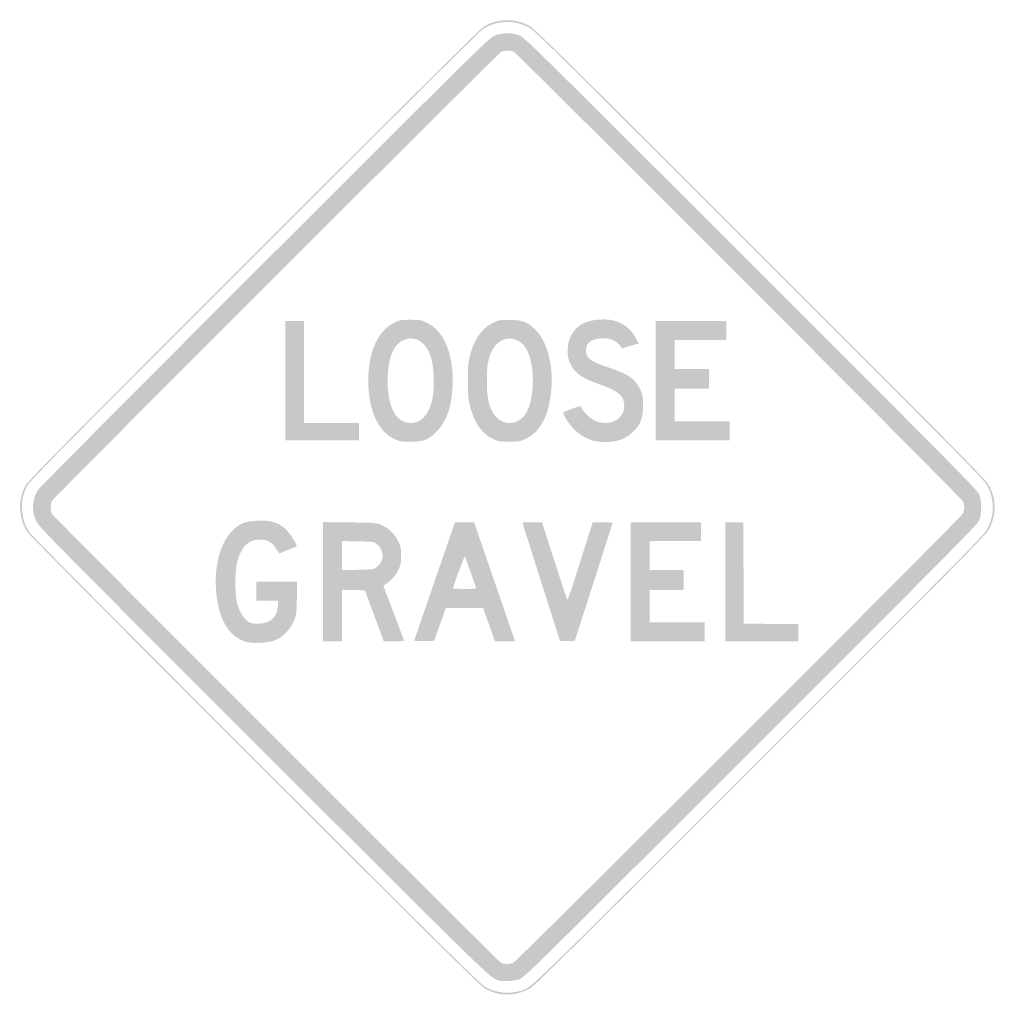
# Model space of a CAD drawing. Header units: inches. Extents: x -25.5 to 25.5, y -26 to 25.5.
import ezdxf

# ---------------------------------------------------------------- set-up
doc = ezdxf.new("R2010")
doc.units = ezdxf.units.IN
doc.header["$MEASUREMENT"] = 0

msp = doc.modelspace()

# ---------------------------------------------------------------- hatches: boundary and pattern name
h = msp.add_hatch(color=7)
edge = h.paths.add_edge_path()
edge.add_spline(control_points=[(-0.576, -25.383), (-0.711, -25.347), (-0.955, -25.251), (-1.117, -25.17), (-1.384, -25.038), (-2.554, -23.883), (-13.154, -13.289), (-19.78, -6.667), (-24.968, -1.445), (-25.062, -1.304), (-25.294, -0.958), (-25.415, -0.586), (-25.444, -0.136), (-25.472, 0.31), (-25.411, 0.622), (-25.21, 1.06), (-25.076, 1.349), (-24.429, 2.006), (-13.311, 13.13), (-6.67, 19.776), (-1.445, 24.968), (-1.304, 25.062), (-0.966, 25.288), (-0.59, 25.414), (-0.165, 25.443), (0.282, 25.474), (0.638, 25.4), (1.072, 25.188), (1.401, 25.026), (1.838, 24.596), (13.217, 13.217), (24.819, 1.616), (25.024, 1.407), (25.191, 1.06), (25.527, 0.363), (25.527, -0.348), (25.19, -1.06), (25.024, -1.409), (24.884, -1.551), (13.218, -13.215), (2.915, -23.515), (1.376, -25.035), (1.126, -25.164), (0.593, -25.439), (-0.057, -25.523), (-0.576, -25.383)], knot_values=[0, 0, 0, 0, 1, 1, 1, 2, 2, 2, 3, 3, 3, 4, 4, 4, 5, 5, 5, 6, 6, 6, 7, 7, 7, 8, 8, 8, 9, 9, 9, 10, 10, 10, 11, 11, 11, 12, 12, 12, 13, 13, 13, 14, 14, 14, 15, 15, 15, 15], degree=3, periodic=0)
edge = h.paths.add_edge_path(flags=0)
edge.add_spline(control_points=[(0.537, -25.289), (1.248, -25.122), (0.375, -25.959), (13.171, -13.167), (24.79, -1.551), (24.93, -1.409), (25.095, -1.06), (25.432, -0.348), (25.433, 0.363), (25.097, 1.06), (24.93, 1.407), (24.725, 1.615), (13.17, 13.17), (1.836, 24.503), (1.401, 24.932), (1.072, 25.093), (0.638, 25.306), (0.282, 25.38), (-0.165, 25.349), (-0.59, 25.319), (-0.966, 25.194), (-1.304, 24.968), (-1.445, 24.873), (-6.65, 19.702), (-13.264, 13.083), (-24.337, 2.004), (-24.982, 1.349), (-25.115, 1.06), (-25.317, 0.622), (-25.378, 0.31), (-25.35, -0.136), (-25.321, -0.586), (-25.199, -0.958), (-24.968, -1.304), (-24.873, -1.445), (-19.705, -6.647), (-13.107, -13.242), (-2.55, -23.793), (-1.384, -24.944), (-1.117, -25.076), (-0.546, -25.36), (-0.04, -25.425), (0.537, -25.289)], knot_values=[0, 0, 0, 0, 1, 1, 1, 2, 2, 2, 3, 3, 3, 4, 4, 4, 5, 5, 5, 6, 6, 6, 7, 7, 7, 8, 8, 8, 9, 9, 9, 10, 10, 10, 11, 11, 11, 12, 12, 12, 13, 13, 13, 14, 14, 14, 14], degree=3, periodic=0)
h = msp.add_hatch(color=7)
edge = h.paths.add_edge_path()
edge.add_spline(control_points=[(-0.495, -24.705), (-0.912, -24.578), (-1.078, -24.416), (-12.75, -12.747), (-23.808, -1.691), (-24.471, -1.019), (-24.605, -0.73), (-24.871, -0.154), (-24.83, 0.448), (-24.491, 0.942), (-24.401, 1.071), (-19.077, 6.425), (-12.659, 12.838), (-1.472, 24.017), (-0.977, 24.504), (-0.687, 24.63), (-0.29, 24.803), (0.194, 24.813), (0.612, 24.656), (0.887, 24.554), (1.22, 24.226), (12.682, 12.77), (22.661, 2.796), (24.489, 0.949), (24.598, 0.73), (24.711, 0.5), (24.726, 0.418), (24.726, 0), (24.726, -0.418), (24.711, -0.5), (24.598, -0.73), (24.489, -0.949), (22.661, -2.796), (12.682, -12.77), (1.308, -24.138), (0.885, -24.554), (0.622, -24.65), (0.341, -24.753), (-0.245, -24.782), (-0.495, -24.705)], knot_values=[0, 0, 0, 0, 1, 1, 1, 2, 2, 2, 3, 3, 3, 4, 4, 4, 5, 5, 5, 6, 6, 6, 7, 7, 7, 8, 8, 8, 9, 9, 9, 10, 10, 10, 11, 11, 11, 12, 12, 12, 13, 13, 13, 13], degree=3, periodic=0)
edge = h.paths.add_edge_path(flags=0)
edge.add_spline(control_points=[(0.291, -23.805), (0.46, -23.742), (23.688, -0.524), (23.784, -0.323), (23.866, -0.149), (23.875, 0.104), (23.805, 0.291), (23.75, 0.441), (0.544, 23.68), (0.344, 23.787), (0.193, 23.867), (-0.176, 23.876), (-0.321, 23.803), (-0.467, 23.729), (-23.705, 0.498), (-23.787, 0.344), (-23.874, 0.18), (-23.874, -0.18), (-23.787, -0.344), (-23.711, -0.487), (-0.476, -23.721), (-0.33, -23.801), (-0.209, -23.866), (0.121, -23.869), (0.291, -23.805)], knot_values=[0, 0, 0, 0, 1, 1, 1, 2, 2, 2, 3, 3, 3, 4, 4, 4, 5, 5, 5, 6, 6, 6, 7, 7, 7, 8, 8, 8, 8], degree=3, periodic=0)
h = msp.add_hatch(color=7)
edge = h.paths.add_edge_path()
edge.add_spline(control_points=[(-5.756, 3.504), (-6.65, 3.835), (-7.187, 4.835), (-7.261, 6.311), (-7.342, 7.939), (-6.839, 9.189), (-5.92, 9.642), (-5.621, 9.789), (-5.582, 9.796), (-5.063, 9.796), (-4.545, 9.796), (-4.505, 9.789), (-4.209, 9.643), (-3.52, 9.304), (-3.084, 8.574), (-2.919, 7.479), (-2.8, 6.687), (-2.855, 5.763), (-3.064, 5.063), (-3.263, 4.394), (-3.71, 3.812), (-4.21, 3.57), (-4.439, 3.459), (-4.543, 3.44), (-4.992, 3.428), (-5.414, 3.416), (-5.556, 3.43), (-5.756, 3.504)], knot_values=[0, 0, 0, 0, 1, 1, 1, 2, 2, 2, 3, 3, 3, 4, 4, 4, 5, 5, 5, 6, 6, 6, 7, 7, 7, 8, 8, 8, 9, 9, 9, 9], degree=3, periodic=0)
edge = h.paths.add_edge_path(flags=0)
edge.add_spline(control_points=[(-4.649, 4.493), (-4.086, 4.783), (-3.802, 5.605), (-3.852, 6.805), (-3.88, 7.493), (-3.98, 7.933), (-4.186, 8.275), (-4.474, 8.756), (-4.96, 8.943), (-5.408, 8.745), (-5.905, 8.525), (-6.149, 8.039), (-6.24, 7.083), (-6.327, 6.169), (-6.17, 5.272), (-5.842, 4.823), (-5.559, 4.434), (-5.042, 4.291), (-4.649, 4.493)], knot_values=[0, 0, 0, 0, 1, 1, 1, 2, 2, 2, 3, 3, 3, 4, 4, 4, 5, 5, 5, 6, 6, 6, 6], degree=3, periodic=0)
h = msp.add_hatch(color=7)
edge = h.paths.add_edge_path()
edge.add_spline(control_points=[(-0.575, 3.5), (-1.263, 3.744), (-1.715, 4.337), (-1.964, 5.324), (-2.055, 5.686), (-2.07, 5.868), (-2.07, 6.617), (-2.07, 7.367), (-2.055, 7.548), (-1.963, 7.912), (-1.743, 8.787), (-1.337, 9.364), (-0.742, 9.645), (-0.443, 9.787), (-0.392, 9.796), (0.094, 9.795), (0.762, 9.793), (1.042, 9.691), (1.434, 9.308), (2.076, 8.679), (2.409, 7.426), (2.285, 6.106), (2.161, 4.79), (1.73, 3.965), (0.975, 3.592), (0.69, 3.452), (0.618, 3.437), (0.166, 3.426), (-0.219, 3.416), (-0.384, 3.433), (-0.575, 3.5)], knot_values=[0, 0, 0, 0, 1, 1, 1, 2, 2, 2, 3, 3, 3, 4, 4, 4, 5, 5, 5, 6, 6, 6, 7, 7, 7, 8, 8, 8, 9, 9, 9, 10, 10, 10, 10], degree=3, periodic=0)
edge = h.paths.add_edge_path(flags=0)
edge.add_spline(control_points=[(0.543, 4.51), (0.658, 4.568), (0.821, 4.706), (0.905, 4.818), (1.396, 5.469), (1.474, 7.255), (1.051, 8.155), (0.647, 9.014), (-0.369, 9.048), (-0.788, 8.216), (-1.016, 7.764), (-1.078, 7.422), (-1.078, 6.617), (-1.078, 5.821), (-1.011, 5.43), (-0.806, 5.027), (-0.52, 4.468), (0.038, 4.254), (0.543, 4.51)], knot_values=[0, 0, 0, 0, 1, 1, 1, 2, 2, 2, 3, 3, 3, 4, 4, 4, 5, 5, 5, 6, 6, 6, 6], degree=3, periodic=0)
h = msp.add_hatch(color=7)
edge = h.paths.add_edge_path()
edge.add_spline(control_points=[(4.351, 3.526), (3.966, 3.662), (3.686, 3.852), (3.386, 4.18), (3.125, 4.466), (2.865, 4.911), (2.927, 4.967), (2.977, 5.014), (3.794, 5.313), (3.81, 5.291), (3.817, 5.282), (3.869, 5.196), (3.927, 5.1), (3.985, 5.003), (4.128, 4.841), (4.244, 4.738), (4.973, 4.097), (6.099, 4.437), (6.099, 5.298), (6.099, 5.822), (5.803, 6.08), (4.804, 6.429), (4.144, 6.66), (3.826, 6.829), (3.566, 7.089), (3.164, 7.491), (3.032, 8.109), (3.218, 8.72), (3.439, 9.446), (4.046, 9.817), (5.019, 9.819), (5.796, 9.821), (6.39, 9.465), (6.729, 8.795)], knot_values=[0, 0, 0, 0, 1, 1, 1, 2, 2, 2, 3, 3, 3, 4, 4, 4, 5, 5, 5, 6, 6, 6, 7, 7, 7, 8, 8, 8, 9, 9, 9, 10, 10, 10, 11, 11, 11, 11], degree=3, periodic=0)
edge.add_line((6.729, 8.795), (6.847, 8.563))
edge.add_line((6.847, 8.563), (6.419, 8.435))
edge.add_line((6.419, 8.435), (5.992, 8.307))
edge.add_line((5.992, 8.307), (5.857, 8.47))
edge.add_spline(control_points=[(5.857, 8.47), (5.657, 8.714), (5.378, 8.831), (4.999, 8.831), (4.679, 8.831), (4.408, 8.75), (4.252, 8.609), (4.126, 8.495), (4.067, 8.224), (4.124, 8.019), (4.201, 7.738), (4.436, 7.587), (5.179, 7.341), (6.299, 6.97), (6.644, 6.743), (6.909, 6.206), (7.046, 5.927), (7.065, 5.84), (7.081, 5.411), (7.106, 4.722), (6.96, 4.32), (6.54, 3.928), (6.143, 3.558), (5.735, 3.414), (5.09, 3.416), (4.765, 3.416), (4.588, 3.443), (4.351, 3.526)], knot_values=[0, 0, 0, 0, 1, 1, 1, 2, 2, 2, 3, 3, 3, 4, 4, 4, 5, 5, 5, 6, 6, 6, 7, 7, 7, 8, 8, 8, 9, 9, 9, 9], degree=3, periodic=0)
for points in [[(-11.609, 6.617), (-11.609, 9.726), (-11.115, 9.726), (-10.62, 9.726), (-10.62, 7.065), (-10.62, 4.404), (-9.184, 4.404), (-7.747, 4.404), (-7.747, 3.956), (-7.747, 3.509), (-9.678, 3.509), (-11.609, 3.509), (-11.609, 6.617)], [(7.747, 6.617), (7.747, 9.726), (9.584, 9.726), (11.421, 9.726), (11.421, 9.231), (11.421, 8.736), (10.079, 8.736), (8.736, 8.736), (8.736, 7.983), (8.736, 7.229), (9.631, 7.229), (10.526, 7.229), (10.526, 6.711), (10.526, 6.193), (9.631, 6.193), (8.736, 6.193), (8.736, 5.345), (8.736, 4.498), (10.173, 4.498), (11.609, 4.498), (11.609, 4.003), (11.609, 3.509), (9.678, 3.509), (7.747, 3.509), (7.747, 6.617)], [(6.429, -3.885), (6.429, -0.777), (8.265, -0.777), (10.102, -0.777), (10.102, -1.272), (10.102, -1.766), (8.76, -1.766), (7.418, -1.766), (7.418, -2.52), (7.418, -3.273), (8.313, -3.273), (9.207, -3.273), (9.207, -3.791), (9.207, -4.309), (8.313, -4.309), (7.418, -4.309), (7.418, -5.157), (7.418, -6.005), (8.854, -6.005), (10.291, -6.005), (10.291, -6.499), (10.291, -6.994), (8.36, -6.994), (6.429, -6.994), (6.429, -3.885)], [(11.374, -3.885), (11.374, -0.777), (11.844, -0.777), (12.315, -0.777), (12.327, -3.426), (12.339, -6.075), (13.764, -6.088), (15.189, -6.1), (15.189, -6.547), (15.189, -6.994), (13.281, -6.994), (11.374, -6.994), (11.374, -3.885)]]:
    msp.add_hatch(color=7).paths.add_polyline_path(points)
h = msp.add_hatch(color=7)
edge = h.paths.add_edge_path()
edge.add_spline(control_points=[(-13.668, -7.022), (-14.519, -6.746), (-15.027, -5.949), (-15.187, -4.64), (-15.361, -3.217), (-15.045, -1.896), (-14.369, -1.22), (-13.988, -0.84), (-13.691, -0.722), (-13.04, -0.694), (-12.106, -0.652), (-11.59, -0.935), (-11.139, -1.734), (-11.055, -1.884), (-10.995, -2.016), (-11.007, -2.027), (-11.019, -2.039), (-11.228, -2.13), (-11.472, -2.229)], knot_values=[0, 0, 0, 0, 1, 1, 1, 2, 2, 2, 3, 3, 3, 4, 4, 4, 5, 5, 5, 6, 6, 6, 6], degree=3, periodic=0)
edge.add_line((-11.472, -2.229), (-11.916, -2.409))
edge.add_line((-11.916, -2.409), (-12.071, -2.169))
edge.add_spline(control_points=[(-12.071, -2.169), (-12.274, -1.856), (-12.479, -1.72), (-12.794, -1.687), (-13.459, -1.619), (-13.889, -1.993), (-14.109, -2.83), (-14.234, -3.305), (-14.248, -4.386), (-14.136, -4.911), (-14.039, -5.367), (-13.817, -5.775), (-13.575, -5.943), (-13.409, -6.058), (-13.339, -6.075), (-13.05, -6.075), (-12.403, -6.075), (-12.031, -5.759), (-11.994, -5.175)], knot_values=[0, 0, 0, 0, 1, 1, 1, 2, 2, 2, 3, 3, 3, 4, 4, 4, 5, 5, 5, 6, 6, 6, 6], degree=3, periodic=0)
edge.add_line((-11.994, -5.175), (-11.975, -4.875))
edge.add_line((-11.975, -4.875), (-12.546, -4.875))
edge.add_line((-12.546, -4.875), (-13.116, -4.875))
edge.add_line((-13.116, -4.875), (-13.116, -4.38))
edge.add_line((-13.116, -4.38), (-13.116, -3.885))
edge.add_line((-13.116, -3.885), (-12.057, -3.885))
edge.add_line((-12.057, -3.885), (-10.997, -3.885))
edge.add_line((-10.997, -3.885), (-10.998, -4.651))
edge.add_spline(control_points=[(-10.998, -4.651), (-10.999, -5.072), (-11.021, -5.509), (-11.047, -5.623), (-11.179, -6.197), (-11.642, -6.748), (-12.161, -6.951), (-12.503, -7.084), (-13.354, -7.124), (-13.668, -7.022)], knot_values=[0, 0, 0, 0, 1, 1, 1, 2, 2, 2, 3, 3, 3, 3], degree=3, periodic=0)
h = msp.add_hatch(color=7)
edge = h.paths.add_edge_path()
edge.add_line((-9.631, -3.882), (-9.631, -0.771))
edge.add_line((-9.631, -0.771), (-8.254, -0.787))
edge.add_spline(control_points=[(-8.254, -0.787), (-6.95, -0.802), (-6.862, -0.809), (-6.608, -0.91), (-6.232, -1.06), (-5.9, -1.374), (-5.712, -1.756), (-5.57, -2.045), (-5.557, -2.107), (-5.557, -2.519), (-5.557, -2.913), (-5.574, -3.002), (-5.693, -3.261), (-5.82, -3.537), (-6.096, -3.848), (-6.373, -4.027)], knot_values=[0, 0, 0, 0, 1, 1, 1, 2, 2, 2, 3, 3, 3, 4, 4, 4, 5, 5, 5, 5], degree=3, periodic=0)
edge.add_line((-6.373, -4.027), (-6.481, -4.097))
edge.add_line((-6.481, -4.097), (-5.965, -5.463))
edge.add_spline(control_points=[(-5.965, -5.463), (-5.681, -6.214), (-5.434, -6.866), (-5.415, -6.911), (-5.385, -6.987), (-5.427, -6.994), (-5.921, -6.994)], knot_values=[0, 0, 0, 0, 1, 1, 1, 2, 2, 2, 2], degree=3, periodic=0)
edge.add_line((-5.921, -6.994), (-6.46, -6.994))
edge.add_line((-6.46, -6.994), (-6.954, -5.663))
edge.add_line((-6.954, -5.663), (-7.448, -4.333))
edge.add_line((-7.448, -4.333), (-8.045, -4.32))
edge.add_line((-8.045, -4.32), (-8.642, -4.307))
edge.add_line((-8.642, -4.307), (-8.642, -5.65))
edge.add_line((-8.642, -5.65), (-8.642, -6.994))
edge.add_line((-8.642, -6.994), (-9.137, -6.994))
edge.add_line((-9.137, -6.994), (-9.631, -6.994))
edge.add_line((-9.631, -6.994), (-9.631, -3.882))
edge = h.paths.add_edge_path(flags=0)
edge.add_spline(control_points=[(-6.868, -3.151), (-6.642, -2.984), (-6.523, -2.765), (-6.523, -2.52), (-6.523, -2.274), (-6.642, -2.055), (-6.868, -1.888), (-6.988, -1.799), (-7.075, -1.788), (-7.821, -1.775)], knot_values=[0, 0, 0, 0, 1, 1, 1, 2, 2, 2, 3, 3, 3, 3], degree=3, periodic=0)
edge.add_line((-7.821, -1.775), (-8.642, -1.76))
edge.add_line((-8.642, -1.76), (-8.642, -2.52))
edge.add_line((-8.642, -2.52), (-8.642, -3.279))
edge.add_line((-8.642, -3.279), (-7.821, -3.264))
edge.add_spline(control_points=[(-7.821, -3.264), (-7.075, -3.251), (-6.988, -3.241), (-6.868, -3.151)], knot_values=[0, 0, 0, 0, 1, 1, 1, 1], degree=3, periodic=0)
h = msp.add_hatch(color=7)
edge = h.paths.add_edge_path()
edge.add_spline(control_points=[(-4.865, -6.937), (-4.853, -6.903), (-4.371, -5.504), (-3.793, -3.827)], knot_values=[0, 0, 0, 0, 1, 1, 1, 1], degree=3, periodic=0)
edge.add_line((-3.793, -3.827), (-2.742, -0.777))
edge.add_line((-2.742, -0.777), (-2.242, -0.778))
edge.add_line((-2.242, -0.778), (-1.743, -0.778))
edge.add_line((-1.743, -0.778), (-1.083, -2.696))
edge.add_spline(control_points=[(-1.083, -2.696), (-0.721, -3.75), (-0.239, -5.149), (-0.014, -5.804)], knot_values=[0, 0, 0, 0, 1, 1, 1, 1], degree=3, periodic=0)
edge.add_line((-0.014, -5.804), (0.397, -6.994))
edge.add_line((0.397, -6.994), (-0.131, -6.994))
edge.add_line((-0.131, -6.994), (-0.659, -6.993))
edge.add_line((-0.659, -6.993), (-0.964, -6.122))
edge.add_line((-0.964, -6.122), (-1.269, -5.251))
edge.add_line((-1.269, -5.251), (-2.243, -5.251))
edge.add_line((-2.243, -5.251), (-3.217, -5.251))
edge.add_line((-3.217, -5.251), (-3.339, -5.593))
edge.add_spline(control_points=[(-3.339, -5.593), (-3.407, -5.781), (-3.545, -6.167), (-3.645, -6.452)], knot_values=[0, 0, 0, 0, 1, 1, 1, 1], degree=3, periodic=0)
edge.add_line((-3.645, -6.452), (-3.828, -6.97))
edge.add_line((-3.828, -6.97), (-4.357, -6.984))
edge.add_spline(control_points=[(-4.357, -6.984), (-4.771, -6.994), (-4.881, -6.984), (-4.865, -6.937)], knot_values=[0, 0, 0, 0, 1, 1, 1, 1], degree=3, periodic=0)
edge = h.paths.add_edge_path(flags=0)
edge.add_spline(control_points=[(-1.636, -4.203), (-1.648, -4.171), (-1.782, -3.79), (-1.935, -3.356), (-2.087, -2.922), (-2.223, -2.567), (-2.236, -2.567), (-2.261, -2.567), (-2.849, -4.161), (-2.849, -4.227), (-2.849, -4.246), (-2.572, -4.262), (-2.232, -4.262), (-1.758, -4.262), (-1.62, -4.249), (-1.636, -4.203)], knot_values=[0, 0, 0, 0, 1, 1, 1, 2, 2, 2, 3, 3, 3, 4, 4, 4, 5, 5, 5, 5], degree=3, periodic=0)
h = msp.add_hatch(color=7)
edge = h.paths.add_edge_path()
edge.add_spline(control_points=[(2.741, -6.96), (2.728, -6.94), (2.289, -5.567), (1.765, -3.909), (1.241, -2.251), (0.802, -0.868), (0.789, -0.836), (0.772, -0.791), (0.891, -0.777), (1.288, -0.777)], knot_values=[0, 0, 0, 0, 1, 1, 1, 2, 2, 2, 3, 3, 3, 3], degree=3, periodic=0)
edge.add_line((1.288, -0.777), (1.81, -0.777))
edge.add_line((1.81, -0.777), (1.877, -1.001))
edge.add_spline(control_points=[(1.877, -1.001), (2.065, -1.629), (3.101, -4.809), (3.127, -4.838), (3.144, -4.856), (3.342, -4.284), (3.569, -3.566), (3.795, -2.848), (4.087, -1.927), (4.217, -1.519)], knot_values=[0, 0, 0, 0, 1, 1, 1, 2, 2, 2, 3, 3, 3, 3], degree=3, periodic=0)
edge.add_line((4.217, -1.519), (4.454, -0.777))
edge.add_line((4.454, -0.777), (4.97, -0.777))
edge.add_spline(control_points=[(4.97, -0.777), (5.254, -0.777), (5.486, -0.793), (5.485, -0.812), (5.485, -0.832), (5.042, -2.225), (4.501, -3.909)], knot_values=[0, 0, 0, 0, 1, 1, 1, 2, 2, 2, 2], degree=3, periodic=0)
edge.add_line((4.501, -3.909), (3.518, -6.97))
edge.add_line((3.518, -6.97), (3.14, -6.984))
edge.add_spline(control_points=[(3.14, -6.984), (2.933, -6.991), (2.753, -6.981), (2.741, -6.96)], knot_values=[0, 0, 0, 0, 1, 1, 1, 1], degree=3, periodic=0)

doc.saveas('drawing.dxf')
